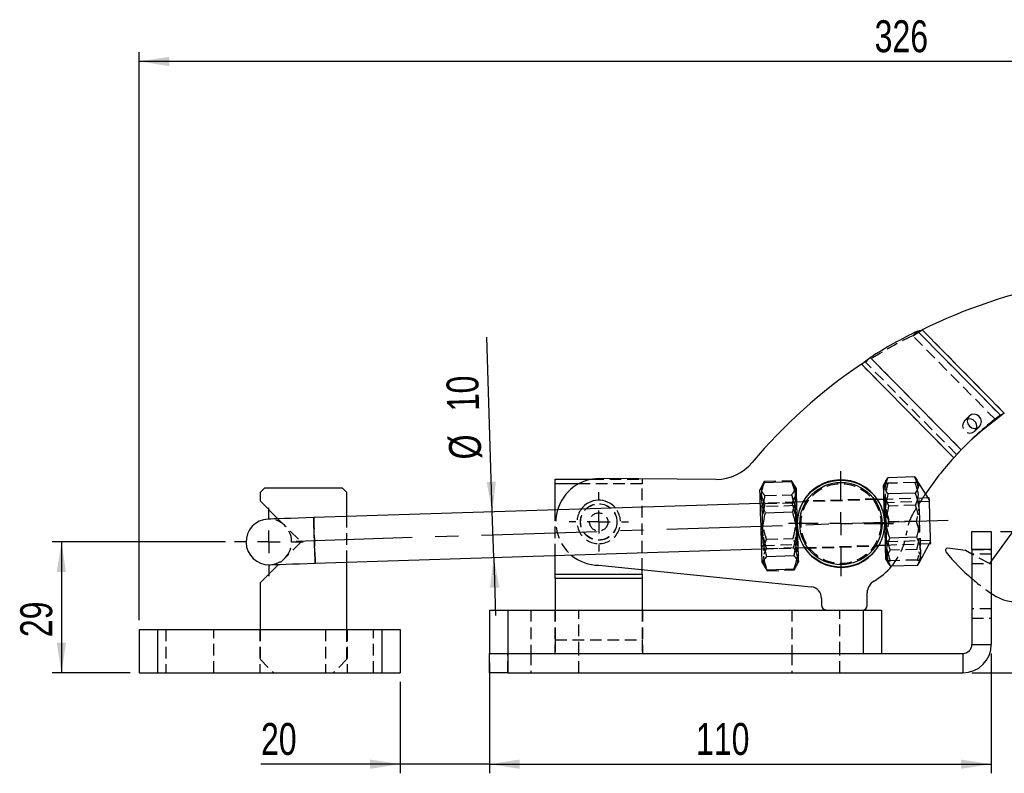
# Model space of a CAD drawing. Extents: x 44 to 838, y 191 to 555.
# Tile 4 of 12: x 77 to 293, y 390 to 555. Entities that reach past the tile are written whole.
import ezdxf

# ---------------------------------------------------------------- set-up
doc = ezdxf.new("R2010")
doc.units = 0
doc.header["$LTSCALE"] = 2
doc.linetypes.add('CENTERX2', pattern=[20.32, 12.7, -2.54, 2.54, -2.54])
doc.linetypes.add('HIDDEN', pattern=[1.905, 1.27, -0.635])
doc.layers.get('0').update_dxf_attribs({"linetype": 'CONTINUOUS'})
doc.styles.add('SLDTEXTSTYLE0', font='TXT', dxfattribs={"width": 0.75})
doc.dimstyles.new('SLDDIMSTYLE0', dxfattribs={"dimtxt": 7, "dimasz": 6.604, "dimexe": 0, "dimexo": 0.0625, "dimgap": 1.75, "dimtad": 1, "dimdec": 0, "dimrnd": 1e-09, "dimzin": 12, "dimtxsty": 'SLDTEXTSTYLE0', "dimsah": 1, "dimcen": 0.09, "dimazin": 3, "dimtfac": 1, "dimtdec": 0, "dimtofl": 0, "dimtmove": 0, "dimatfit": 3, "dimtolj": 1, "dimtzin": 12})
doc.dimstyles.new('SLDDIMSTYLE1', dxfattribs={"dimtxt": 7, "dimasz": 6.604, "dimexe": 0, "dimexo": 0.0625, "dimgap": 1.75, "dimtad": 1, "dimdec": 0, "dimrnd": 1e-09, "dimzin": 12, "dimtxsty": 'SLDTEXTSTYLE0', "dimsah": 1, "dimcen": 0.09, "dimazin": 3, "dimtfac": 1, "dimtofl": 0, "dimtmove": 0, "dimatfit": 3, "dimtolj": 1, "dimtzin": 12})
doc.dimstyles.new('SLDDIMSTYLE2', dxfattribs={"dimtxt": 7, "dimasz": 6.604, "dimexe": 0, "dimexo": 0.0625, "dimgap": 1.75, "dimtad": 1, "dimdec": 3, "dimrnd": 1e-09, "dimzin": 12, "dimtxsty": 'SLDTEXTSTYLE0', "dimsah": 1, "dimcen": 0.09, "dimazin": 3, "dimtfac": 1, "dimtdec": 3, "dimtmove": 0, "dimatfit": 3, "dimtolj": 1, "dimtzin": 12})
doc.dimstyles.new('SLDDIMSTYLE3', dxfattribs={"dimtxt": 7, "dimasz": 6.604, "dimexe": 0, "dimexo": 0.0625, "dimgap": 1.75, "dimtad": 1, "dimdec": 0, "dimrnd": 1e-09, "dimzin": 12, "dimtxsty": 'SLDTEXTSTYLE0', "dimsah": 1, "dimcen": 0.09, "dimazin": 3, "dimtfac": 1, "dimtdec": 0, "dimtmove": 0, "dimatfit": 3, "dimtolj": 1, "dimtzin": 12})
doc.dimstyles.new('SLDDIMSTYLE4', dxfattribs={"dimtxt": 7, "dimasz": 6.604, "dimexe": 0, "dimexo": 0.0625, "dimgap": 1.75, "dimtad": 1, "dimdec": 3, "dimrnd": 1e-09, "dimzin": 12, "dimtxsty": 'SLDTEXTSTYLE0', "dimsah": 1, "dimcen": 0.09, "dimazin": 3, "dimtfac": 1, "dimtdec": 3, "dimtofl": 0, "dimtmove": 0, "dimatfit": 3, "dimtolj": 1, "dimtzin": 12})

# ---------------------------------------------------------------- blocks, each defined once
blk = doc.blocks.new('_D')
at = {"color": 179, "linetype": 'CONTINUOUS'}
for p, q in [((121.93, 440.82), (83.96, 440.82)), ((85.96, 440.82), (85.96, 412.12)), ((101.03, 412.12), (83.96, 412.12))]:
    blk.add_line(p, q, dxfattribs=at)
for points in [[(85.96, 440.82), (84.95, 434.21), (86.98, 434.21)], [(85.96, 412.12), (86.98, 418.72), (84.95, 418.72)]]:
    blk.add_solid(points, dxfattribs=at)
at = {"color": 179, "linetype": 'CONTINUOUS', "insert": (76.94, 419.94, 0.1), "char_height": 7, "attachment_point": 1, "rotation": 90, "style": 'SLDTEXTSTYLE0'}
blk.add_mtext('29', dxfattribs=at)
blk = doc.blocks.new('_D_1')
at = {"color": 179, "linetype": 'CONTINUOUS'}
for p, q in [((103.03, 423.64), (103.03, 548.09)), ((428.69, 546.09), (103.03, 546.09)), ((428.69, 515.84), (428.69, 548.09))]:
    blk.add_line(p, q, dxfattribs=at)
for points in [[(103.03, 546.09), (109.63, 545.07), (109.63, 547.1)], [(428.69, 546.09), (422.08, 547.1), (422.08, 545.07)]]:
    blk.add_solid(points, dxfattribs=at)
at = {"color": 179, "linetype": 'CONTINUOUS', "insert": (264.22, 555.11, 0.1), "char_height": 7, "attachment_point": 1, "style": 'SLDTEXTSTYLE0'}
blk.add_mtext('326', dxfattribs=at)
blk = doc.blocks.new('_D_2')
at = {"color": 179, "linetype": 'CONTINUOUS'}
for p, q in [((180.4, 447.38), (179.18, 485.64)), ((180.72, 437.39), (180.4, 447.38)), ((180.72, 437.39), (181.12, 424.69))]:
    blk.add_line(p, q, dxfattribs=at)
for points in [[(180.4, 447.38), (181.2, 454.02), (179.17, 453.95)], [(180.72, 437.39), (179.91, 430.76), (181.95, 430.82)]]:
    blk.add_solid(points, dxfattribs=at)
at = {"color": 179, "linetype": 'CONTINUOUS', "char_height": 7, "attachment_point": 1, "rotation": 91.8303, "style": 'SLDTEXTSTYLE0'}
for s, insert in [('10', (170.56, 469.33, 0.1)), ('%%c', (171.01, 458.78, 0.1))]:
    blk.add_mtext(s, dxfattribs=dict(at, insert=insert))
blk = doc.blocks.new('_D_3')
at = {"color": 179, "linetype": 'CONTINUOUS'}
for p, q in [((179.79, 414.37), (179.79, 390.12)), ((160.23, 410.12), (160.23, 390.12)), ((160.23, 392.12), (129.71, 392.12)), ((179.79, 392.12), (160.23, 392.12)), ((179.79, 392.12), (192.49, 392.12))]:
    blk.add_line(p, q, dxfattribs=at)
for points in [[(160.23, 392.12), (153.62, 393.13), (153.62, 391.1)], [(179.79, 392.12), (186.4, 391.1), (186.4, 393.13)]]:
    blk.add_solid(points, dxfattribs=at)
at = {"color": 179, "linetype": 'CONTINUOUS', "insert": (129.71, 401.14, 0.1), "char_height": 7, "attachment_point": 1, "style": 'SLDTEXTSTYLE0'}
blk.add_mtext('20', dxfattribs=at)
blk = doc.blocks.new('_D_4')
at = {"color": 179, "linetype": 'CONTINUOUS'}
for p, q in [((392.93, 528.94), (443.58, 528.94)), ((441.58, 528.94), (441.58, 412.12)), ((285.54, 412.12), (443.58, 412.12))]:
    blk.add_line(p, q, dxfattribs=at)
for points in [[(441.58, 528.94), (440.56, 522.33), (442.6, 522.33)], [(441.58, 412.12), (442.6, 418.72), (440.56, 418.72)]]:
    blk.add_solid(points, dxfattribs=at)
at = {"color": 179, "linetype": 'CONTINUOUS', "insert": (432.56, 462.5, 0.1), "char_height": 7, "attachment_point": 1, "rotation": 90, "style": 'SLDTEXTSTYLE0'}
blk.add_mtext('117', dxfattribs=at)
blk = doc.blocks.new('_D_5')
at = {"color": 179, "linetype": 'CONTINUOUS'}
for p, q in [((291.79, 443.12), (328.76, 443.12)), ((326.76, 443.12), (326.76, 412.12)), ((285.54, 412.12), (328.76, 412.12))]:
    blk.add_line(p, q, dxfattribs=at)
for points in [[(326.76, 443.12), (325.75, 436.51), (327.78, 436.51)], [(326.76, 412.12), (327.78, 418.72), (325.75, 418.72)]]:
    blk.add_solid(points, dxfattribs=at)
at = {"color": 179, "linetype": 'CONTINUOUS', "insert": (317.74, 418.73, 0.1), "char_height": 7, "attachment_point": 1, "rotation": 90, "style": 'SLDTEXTSTYLE0'}
blk.add_mtext('31', dxfattribs=at)
blk = doc.blocks.new('_D_6')
at = {"color": 179, "linetype": 'CONTINUOUS'}
for p, q in [((289.79, 416.37), (289.79, 390.12)), ((179.79, 410.12), (179.79, 390.12)), ((179.79, 392.12), (289.79, 392.12))]:
    blk.add_line(p, q, dxfattribs=at)
for points in [[(179.79, 392.12), (186.4, 391.1), (186.4, 393.13)], [(289.79, 392.12), (283.19, 393.13), (283.19, 391.1)]]:
    blk.add_solid(points, dxfattribs=at)
at = {"color": 179, "linetype": 'CONTINUOUS', "insert": (225.07, 401.14, 0.1), "char_height": 7, "attachment_point": 1, "style": 'SLDTEXTSTYLE0'}
blk.add_mtext('110', dxfattribs=at)
blk = doc.blocks.new('SW_CENTERMARKSYMBOL_0')
at = {"color": 0, "linetype": 'CONTINUOUS'}
for p, q in [((0, 5), (0, 7.5)), ((0, 0), (0, 2.5)), ((-5, 0), (-7.5, 0)), ((0, 0), (-2.5, 0)), ((0, 0), (0, -2.5)), ((0, 0), (2.5, 0)), ((5, 0), (7.5, 0)), ((0, -5), (0, -7.5))]:
    blk.add_line(p, q, dxfattribs=at)
blk = doc.blocks.new('SW_CENTERMARKSYMBOL_1')
at = {"color": 0, "linetype": 'CONTINUOUS'}
for p, q in [((0, 5), (0, 6.5)), ((0, 0), (0, 2.5)), ((-5, 0), (-6.5, 0)), ((0, 0), (-2.5, 0)), ((0, 0), (0, -2.5)), ((0, 0), (2.5, 0)), ((5, 0), (6.5, 0)), ((0, -5), (0, -6.5))]:
    blk.add_line(p, q, dxfattribs=at)
blk = doc.blocks.new('SW_CENTERMARKSYMBOL_2')
at = {"color": 0, "linetype": 'CONTINUOUS'}
for p, q in [((0, 5), (0, 11.525)), ((0, 0), (0, 2.5)), ((-5, 0), (-11.525, 0)), ((0, 0), (-2.5, 0)), ((0, 0), (0, -2.5)), ((0, 0), (2.5, 0)), ((5, 0), (11.525, 0)), ((0, -5), (0, -11.525))]:
    blk.add_line(p, q, dxfattribs=at)

msp = doc.modelspace()

# ---------------------------------------------------------------- linework, layer by layer
at = {"color": 7, "linetype": 'HIDDEN'}
for p, q in [((272.5623, 485.9955), (274.6529, 487.2854)), ((272.5623, 485.9955), (274.6529, 487.2854)), ((273.5972, 487.0163), (272.5623, 485.9955)), ((290.7651, 467.5426), (272.5623, 485.9955)), ((291.7999, 468.5634), (273.5972, 487.0163)), ((292.6468, 469.0442), (274.6529, 487.2854)), ((281.57, 459.2417), (261.3247, 479.7652)), ((263.2601, 481.2124), (262.2253, 480.1916)), ((282.1861, 459.9564), (262.2253, 480.1916)), ((283.2209, 460.9772), (263.2601, 481.2124)), ((284.9628, 468.3779), (283.928, 467.3571)), ((286.1753, 465.079), (287.2101, 466.0998)), ((284.7908, 462.5811), (283.756, 461.5603)), ((282.1861, 459.9564), (283.2209, 460.9772)), ((213.2675, 453.5656), (199.3688, 453.5656)), ((202.3416, 454.5655), (213.2675, 454.5655)), ((213.2675, 454.5655), (213.2675, 453.5656)), ((213.2675, 434.721), (213.2675, 453.5656)), ((240.0591, 454.1069), (239.5626, 453.1797)), ((240.0591, 454.1069), (245.9603, 454.2955)), ((246.5196, 453.3946), (245.9603, 454.2955)), ((273.0379, 453.8663), (267.1366, 453.6777)), ((273.0392, 453.8238), (267.138, 453.6352)), ((273.0379, 453.8663), (273.615, 453.8736)), ((240.1595, 450.9659), (246.0607, 451.1545)), ((247.1615, 449.5164), (239.1655, 449.2609)), ((239.4857, 448.5208), (239.176, 448.9343)), ((240.2158, 449.2019), (246.1171, 449.3905)), ((247.1719, 449.1899), (246.8892, 448.7573)), ((264.7846, 450.0796), (248.5786, 449.5617)), ((264.6854, 450.2265), (248.6275, 449.7134)), ((275.9288, 450.4357), (266.2017, 450.1249)), ((266.5219, 449.3847), (266.2122, 449.7983)), ((276.2206, 449.6947), (266.5219, 449.3847)), ((276.2115, 449.9804), (275.9288, 450.4357)), ((194.2175, 437.8194), (194.2175, 447.8245)), ((246.8892, 448.7573), (239.4857, 448.5208)), ((246.8926, 448.6513), (246.8892, 448.7573)), ((266.687, 448.0223), (267.4074, 445.2034)), ((273.1976, 448.8664), (267.2964, 448.6778)), ((133.4348, 445.8822), (138.5014, 440.8156)), ((148.5514, 436.3601), (148.5514, 446.3652)), ((273.3087, 445.392), (267.4074, 445.2034)), ((273.3114, 445.307), (267.4101, 445.1184)), ((138.5014, 440.8156), (133.5671, 435.8813)), ((240.4651, 441.4009), (246.3664, 441.5894)), ((266.5107, 440.4566), (266.7934, 440.8891)), ((266.5211, 440.13), (276.2482, 440.4408)), ((266.7934, 440.8891), (276.4921, 441.199)), ((276.2482, 440.4408), (276.5012, 440.9132)), ((239.4745, 439.5926), (239.7572, 440.0251)), ((239.4849, 439.266), (247.4809, 439.5215)), ((239.7572, 440.0251), (247.1607, 440.2617)), ((240.5293, 439.392), (246.4306, 439.5805)), ((247.1607, 440.2617), (247.4704, 439.8481)), ((248.898, 439.5668), (265.104, 440.0847)), ((248.9711, 439.4191), (265.0498, 439.9329)), ((273.5073, 439.177), (267.606, 438.9884)), ((285.5425, 439.1156), (289.7925, 439.1156)), ((289.3982, 436.0625), (285.5425, 438.159)), ((267.6796, 436.6866), (267.1031, 436.657)), ((273.5808, 436.8751), (267.6796, 436.6866)), ((273.5822, 436.8327), (267.6809, 436.6441)), ((289.7925, 438.1156), (285.5425, 438.1156)), ((285.5425, 436.1156), (289.7925, 436.1156)), ((289.7925, 436.6095), (289.3982, 436.0625)), ((240.1314, 435.3805), (240.6861, 434.487)), ((240.6861, 434.487), (246.5873, 434.6756)), ((246.5873, 434.6756), (247.0879, 435.6103)), ((289.7145, 429.5784), (289.7925, 429.5258)), ((183.7925, 425.8906), (183.7925, 416.3656)), ((188.8925, 425.8906), (188.8925, 416.3656)), ((194.1425, 425.8906), (194.1425, 416.3656)), ((194.2175, 425.8906), (194.2175, 419.3656)), ((199.3925, 416.3656), (199.3925, 425.8906)), ((213.2675, 425.8906), (213.2675, 419.3656)), ((213.3425, 425.8906), (213.3425, 416.3656)), ((246.0925, 425.8906), (246.0925, 416.3656)), ((256.5925, 416.3656), (256.5925, 425.8906)), ((261.6925, 425.8906), (261.6925, 416.3656)), ((289.7925, 426.1156), (285.5425, 426.1156)), ((285.5425, 424.1156), (289.7925, 424.1156)), ((107.0264, 421.6406), (107.0264, 412.1156)), ((108.8764, 421.6406), (108.8764, 412.1156)), ((119.3764, 412.1156), (119.3764, 421.6406)), ((129.4264, 421.6406), (129.4264, 412.1156)), ((129.5014, 421.6406), (129.5014, 415.1156)), ((143.8764, 421.6406), (143.8764, 412.1156)), ((148.5514, 415.1156), (148.5514, 421.6406)), ((148.6264, 421.6406), (148.6264, 412.1156)), ((154.3764, 412.1156), (154.3764, 421.6406)), ((156.2264, 421.6406), (156.2264, 412.1156)), ((194.2175, 419.3656), (194.2175, 416.3656)), ((194.2175, 419.3656), (213.2675, 419.3656)), ((213.2675, 419.3656), (213.2675, 416.3656)), ((285.5425, 418.3656), (289.7925, 418.3656)), ((129.5014, 415.1156), (132.5014, 412.1156)), ((148.5514, 415.1156), (145.5514, 412.1156)), ((183.7925, 412.1156), (183.7925, 416.3656)), ((188.8925, 416.3656), (188.8925, 412.1156)), ((199.3925, 412.1156), (199.3925, 416.3656)), ((246.0925, 416.3656), (246.0925, 412.1156)), ((256.5925, 412.1156), (256.5925, 416.3656)), ((283.5425, 416.3656), (283.5425, 412.1156))]:
    msp.add_line(p, q, dxfattribs=at)
at = {"color": 7, "linetype": 'CONTINUOUS'}
for p, q in [((273.5972, 487.0163), (274.6529, 487.2854)), ((273.5972, 487.0163), (274.6529, 487.2854)), ((291.7999, 468.5634), (273.5972, 487.0163)), ((292.6468, 469.0442), (274.6529, 487.2854)), ((261.3247, 479.7652), (263.2601, 481.2124)), ((261.3247, 479.7652), (263.2601, 481.2124)), ((281.57, 459.2417), (261.3247, 479.7652)), ((283.2209, 460.9772), (263.2601, 481.2124)), ((292.6468, 469.0442), (290.7651, 467.5426)), ((292.6468, 469.0442), (290.7651, 467.5426)), ((290.7651, 467.5426), (291.7999, 468.5634)), ((292.6468, 469.0442), (291.7999, 468.5634)), ((283.2209, 460.9772), (281.57, 459.2417)), ((283.2209, 460.9772), (281.57, 459.2417)), ((306.2501, 459.4392), (289.7925, 436.6095)), ((194.2175, 454.5655), (202.3416, 454.5655)), ((194.2175, 453.5656), (194.2175, 454.5655)), ((199.3688, 453.5656), (194.2175, 453.5656)), ((194.2175, 447.8245), (194.2175, 453.5656)), ((229.515, 454.5099), (203.9074, 454.6846)), ((240.0669, 453.862), (239.5764, 453.1723)), ((240.0669, 453.862), (245.9682, 454.0506)), ((247.0656, 452.5149), (246.5196, 453.3946)), ((266.7084, 454.2484), (266.1059, 453.1234)), ((273.0004, 455.0389), (267.0991, 454.8503)), ((275.9288, 450.4357), (273.4288, 454.4632)), ((130.5014, 452.6156), (129.5014, 451.6156)), ((129.5014, 451.6156), (129.5014, 449.8156)), ((147.5514, 452.6156), (130.5014, 452.6156)), ((148.5514, 451.6156), (147.5514, 452.6156)), ((148.5514, 446.3652), (148.5514, 451.6156)), ((239.5626, 453.1797), (239.0697, 452.2594)), ((273.1128, 451.522), (267.2115, 451.3334)), ((129.5014, 449.8156), (133.4348, 445.8822)), ((239.1655, 449.2609), (141.2655, 446.1324)), ((248.5786, 449.5617), (247.1615, 449.5164)), ((266.2017, 450.1249), (264.7846, 450.0796)), ((276.1966, 450.4443), (275.9288, 450.4357)), ((240.28, 447.193), (246.1813, 447.3816)), ((285.5425, 443.1156), (289.7925, 443.1156)), ((285.5425, 439.1156), (285.5425, 443.1156)), ((289.7925, 443.1156), (289.7925, 439.1156)), ((273.4224, 441.8326), (267.5212, 441.644)), ((274.0104, 436.262), (276.2482, 440.4408)), ((276.2482, 440.4408), (276.516, 440.4494)), ((141.5849, 436.1375), (239.4849, 439.266)), ((247.4809, 439.5215), (248.898, 439.5668)), ((265.104, 440.0847), (266.5211, 440.13)), ((284.113, 438.9363), (280.2866, 439.4349)), ((285.5425, 438.159), (284.113, 438.9363)), ((289.7925, 439.1156), (285.5425, 439.1156)), ((285.5425, 439.1156), (285.5425, 418.3656)), ((289.7925, 439.1156), (289.7925, 418.3656)), ((148.5514, 421.6406), (148.5514, 436.3601)), ((194.2175, 433.7656), (194.2175, 437.8194)), ((239.5808, 436.2675), (240.1314, 435.3805)), ((240.5857, 437.628), (246.4869, 437.8165)), ((247.0879, 435.6103), (247.5767, 436.5231)), ((266.617, 437.1315), (267.29, 436.0472)), ((133.5671, 435.8813), (129.5014, 431.8156)), ((203.7777, 435.6851), (250.3322, 430.9556)), ((213.2675, 433.7656), (213.2675, 434.721)), ((240.6782, 434.7319), (246.5795, 434.9205)), ((273.6197, 435.6601), (267.7184, 435.4715)), ((129.5014, 431.8156), (129.5014, 421.6406)), ((194.2175, 433.7656), (213.2675, 433.7656)), ((194.2175, 432.7656), (194.2175, 433.7656)), ((194.2175, 432.7656), (194.2175, 425.8906)), ((213.2675, 432.7656), (194.2175, 432.7656)), ((213.2675, 433.7656), (213.2675, 432.7656)), ((213.2675, 432.7656), (213.2675, 425.8906)), ((262.569, 426.8837), (262.588, 429.6641)), ((289.7925, 429.5258), (290.0783, 429.3332)), ((252.5795, 428.4513), (252.5693, 426.9519)), ((179.7925, 425.8906), (179.7925, 416.3656)), ((179.7925, 425.8906), (183.7925, 425.8906)), ((183.7925, 425.8906), (183.7925, 416.3656)), ((183.7925, 425.8906), (261.6925, 425.8906)), ((253.5624, 425.9451), (261.5622, 425.8906)), ((261.6925, 425.8906), (261.6925, 416.3656)), ((261.6925, 425.8906), (265.6925, 425.8906)), ((265.6925, 425.8906), (265.6925, 416.3656)), ((103.0264, 421.6406), (103.0264, 412.1156)), ((103.0264, 421.6406), (107.0264, 421.6406)), ((107.0264, 421.6406), (107.0264, 412.1156)), ((107.0264, 421.6406), (156.2264, 421.6406)), ((156.2264, 421.6406), (156.2264, 412.1156)), ((156.2264, 421.6406), (160.2264, 421.6406)), ((160.2264, 421.6406), (160.2264, 412.1156)), ((285.5425, 418.3656), (289.7925, 418.3656)), ((179.7925, 412.1156), (179.7925, 416.3656)), ((179.7925, 416.3656), (183.7925, 416.3656)), ((183.7925, 416.3656), (183.7925, 412.1156)), ((183.7925, 416.3656), (283.5425, 416.3656)), ((183.7925, 416.3656), (261.6925, 416.3656)), ((283.5425, 416.3656), (283.5425, 412.1156)), ((103.0264, 412.1156), (107.0264, 412.1156)), ((107.0264, 412.1156), (156.2264, 412.1156)), ((156.2264, 412.1156), (160.2264, 412.1156)), ((183.7925, 412.1156), (179.7925, 412.1156)), ((183.7925, 412.1156), (283.5425, 412.1156))]:
    msp.add_line(p, q, dxfattribs=at)
at = {"color": 179, "linetype": 'CENTERX2'}
msp.add_line((137.4273, 441.0072), (280.3543, 445.5746), dxfattribs=at)
at = {"color": 7, "linetype": 'CONTINUOUS', "flags": 128}
for points in [[(287.6378, 467.18), (287.5053, 467.7784), (287.1568, 468.2947), (286.6454, 468.6502), (286.0488, 468.7909), (285.458, 468.6953), (284.9628, 468.3779), (284.6388, 467.8871), (284.5351, 467.2977), (284.6676, 466.6992), (285.0161, 466.183), (285.5276, 465.8274), (286.1241, 465.6868), (286.7149, 465.7824), (287.2101, 466.0998), (287.5342, 466.5905), (287.6378, 467.18)], [(239.5808, 436.2675), (239.5784, 436.3404), (239.5682, 436.6601), (239.5502, 437.2241), (239.5249, 438.0144), (239.4933, 439.0056), (239.4562, 440.1657), (239.4149, 441.4575), (239.3707, 442.8396), (239.3251, 444.2673), (239.2795, 445.695), (239.2353, 447.0767), (239.1941, 448.3679), (239.157, 449.5272), (239.1254, 450.5173), (239.1002, 451.3065), (239.0822, 451.8692), (239.072, 452.1875), (239.0697, 452.2594)], [(247.5767, 436.5231), (247.5744, 436.5959), (247.5641, 436.9156), (247.5461, 437.4796), (247.5209, 438.2699), (247.4892, 439.2611), (247.4521, 440.4212), (247.4108, 441.713), (247.3667, 443.0951), (247.321, 444.5229), (247.2754, 445.9505), (247.2313, 447.3322), (247.19, 448.6234), (247.153, 449.7827), (247.1213, 450.7729), (247.0961, 451.562), (247.0781, 452.1247), (247.0679, 452.4431), (247.0656, 452.5149)], [(266.1059, 453.1234), (266.1085, 453.0426), (266.119, 452.7129), (266.1374, 452.1395), (266.1629, 451.3407), (266.1948, 450.3422), (266.2321, 449.1761), (266.2735, 447.8798), (266.3177, 446.4951), (266.3634, 445.0665), (266.409, 443.6398), (266.453, 442.2609)], [(276.516, 440.4494), (276.512, 440.5747), (276.5002, 440.9443), (276.4812, 441.5397), (276.4559, 442.331), (276.4256, 443.2785), (276.3919, 444.3348), (276.3563, 445.4468), (276.3208, 446.5589), (276.287, 447.6151), (276.2568, 448.5627), (276.2315, 449.354), (276.2125, 449.9494), (276.2006, 450.319), (276.1966, 450.4443), (276.1966, 450.4443)], [(141.2655, 446.1324), (139.5299, 446.0769), (137.8471, 446.0232), (136.2681, 445.9727), (134.8409, 445.9271), (133.609, 445.8877), (132.6097, 445.8558), (131.8734, 445.8323), (131.4225, 445.8179), (131.2706, 445.813)], [(266.453, 442.2609), (266.4942, 440.9741), (266.531, 439.8209), (266.5624, 438.8381), (266.5874, 438.0576), (266.605, 437.5042), (266.6149, 437.1959), (266.617, 437.1315)], [(131.59, 435.8181), (131.7419, 435.823), (132.1928, 435.8374), (132.9291, 435.8609), (133.9284, 435.8928), (135.1603, 435.9322), (136.5875, 435.9778), (138.1665, 436.0283), (139.8493, 436.082), (141.5849, 436.1375)]]:
    msp.add_lwpolyline(points, dxfattribs=at)
at = {"color": 7, "linetype": 'HIDDEN', "flags": 128}
for points in [[(284.5854, 467.7256), (284.4232, 467.6745), (283.928, 467.3571), (283.6039, 466.8663), (283.5002, 466.2769), (283.6327, 465.6784), (283.9813, 465.1622), (284.4927, 464.8066), (285.0893, 464.666), (285.6801, 464.7616), (286.1753, 465.079), (286.4993, 465.5697), (286.5527, 465.7313)], [(266.5219, 449.3847), (266.5221, 449.3789), (266.5281, 449.1902), (266.5423, 448.7468), (266.5637, 448.0766), (266.591, 447.2216), (266.6025, 446.8624)], [(239.4857, 448.5208), (239.4864, 448.5003), (239.4939, 448.2638), (239.5095, 447.7766), (239.5321, 447.0693), (239.5603, 446.1862), (239.5924, 445.183), (239.6263, 444.1225), (239.6599, 443.0715), (239.691, 442.096), (239.7178, 441.2573), (239.7386, 440.608), (239.752, 440.189), (239.7572, 440.0267), (239.7572, 440.0251)], [(247.1607, 440.2617), (247.1591, 440.3114), (247.1497, 440.6043), (247.1325, 441.1427), (247.1086, 441.8926), (247.0794, 442.8069), (247.0467, 443.8282), (247.0127, 444.8923), (246.9795, 445.9324), (246.9491, 446.8831), (246.9235, 447.6846), (246.9042, 448.2866), (246.8926, 448.6513)], [(141.2655, 446.1324), (141.2695, 446.0071), (141.2813, 445.6375), (141.3004, 445.0421), (141.3256, 444.2508), (141.3559, 443.3033), (141.3897, 442.247), (141.4252, 441.135), (141.4608, 440.0229), (141.4945, 438.9666), (141.5248, 438.0191), (141.5501, 437.2278), (141.5691, 436.6324), (141.5809, 436.2628), (141.5849, 436.1375)], [(266.6056, 446.7649), (266.6225, 446.2357), (266.6563, 445.1808), (266.6901, 444.1231), (266.7218, 443.129), (266.7496, 442.2612), (266.7715, 441.574), (266.7863, 441.1107), (266.793, 440.9004), (266.7934, 440.8891)]]:
    msp.add_lwpolyline(points, dxfattribs=at)
at = {"color": 8, "linetype": 'CONTINUOUS', "flags": 128}
msp.add_lwpolyline([(141.5849, 436.1375), (141.5809, 436.2628), (141.5691, 436.6324), (141.5501, 437.2278), (141.5248, 438.0191), (141.4945, 438.9666), (141.4608, 440.0229), (141.4252, 441.135), (141.3897, 442.247), (141.3559, 443.3033), (141.3256, 444.2508), (141.3004, 445.0421), (141.2813, 445.6375), (141.2695, 446.0071), (141.2655, 446.1324)], dxfattribs=at)
at = {"color": 7, "linetype": 'CONTINUOUS'}
for radius in [9.525, 9.025]:
    msp.add_circle((256.8413, 444.8232), radius, dxfattribs=at)
at = {"color": 7, "linetype": 'HIDDEN'}
for centre, radius in [((256.8413, 444.8232), 8.75), ((203.7425, 445.1856), 4), ((203.7425, 445.1856), 4), ((203.7425, 445.1856), 3.9687), ((203.7425, 445.1856), 2)]:
    msp.add_circle(centre, radius, dxfattribs=at)
at = {"color": 7, "linetype": 'CONTINUOUS'}
for centre, radius, start, end in [((326.8141, 381.6076), 117.8499, 100.971123, 116.270363), ((319.9275, 392.3917), 105.358, 116.087411, 122.537797), ((327.3854, 382.1712), 117.8499, 124.093817, 139.797115), ((329.7464, 417.007), 64.0156, 126.353794, 136.617393), ((328.7285, 415.9655), 64.0423, 126.355003, 133.956071), ((284.9603, 466.1279), 1.641, 346.012561, 103.205447), ((229.5832, 464.5097), 10, 269.609021, 321.194305), ((335.2715, 410.6258), 72.4387, 137.845513, 145.79477), ((203.8425, 445.1849), 9.5, 89.609021, 163.766352), ((256.8413, 444.8232), 9.6, 33.218498, 150.442165), ((203.7425, 445.1856), 4.7625, 39.97987, 143.680792), ((131.4303, 440.8156), 5, 91.830331, 271.830331), ((256.8413, 444.8232), 9.6, 213.218498, 330.442165), ((280.222, 438.9391), 0.5, 82.576325, 219.029392), ((315.0491, 467.1711), 45.3327, 219.029392, 229.391326), ((203.8425, 445.1849), 9.5, 229.779661, 269.609021), ((256.8413, 444.8232), 14.5192, 299.951029, 319.941182), ((265.5879, 429.6437), 3, 119.951029, 179.609021), ((250.0795, 428.4684), 2.5, 359.609021, 84.199154), ((295.6669, 437.6259), 10, 236.023093, 316.748356), ((253.5692, 426.9451), 1, 179.609021, 269.609021), ((261.569, 426.8905), 1, 269.609021, 359.609021), ((283.5425, 418.3656), 2, 270, 0), ((283.5425, 418.3656), 6.25, 270, 0)]:
    msp.add_arc(centre, radius, start, end, dxfattribs=at)
at = {"color": 7, "linetype": 'HIDDEN'}
for centre, radius, start, end in [((318.8927, 391.3707), 105.3582, 116.087387, 122.537758), ((328.6793, 416.0198), 63.9691, 133.958104, 136.619396), ((335.2715, 410.6258), 72.4387, 145.79477, 150.044598), ((256.8413, 444.8232), 9.6, 150.442165, 213.218498), ((256.8413, 444.8232), 9.6, 359.609021, 33.218498), ((203.8425, 445.1849), 9.5, 163.766352, 229.779661), ((203.7425, 445.1856), 4.7625, 143.680792, 270), ((203.7425, 445.1856), 4.7625, 270, 39.97987), ((281.1738, 441.803), 10, 150.044598, 172.924565), ((131.4303, 440.8156), 5, 271.830331, 91.830331), ((256.8413, 444.8232), 9.6, 330.442165, 359.609021), ((256.8413, 444.8232), 14.5192, 319.941182, 352.924565), ((315.0491, 467.1711), 45.3327, 229.391326, 236.023093)]:
    msp.add_arc(centre, radius, start, end, dxfattribs=at)
for points, knots in [([(240.2158, 449.2019), (239.9831, 449.6206), (239.5125, 450.4671), (239.3096, 451.7371), (239.5086, 452.9637), (239.8745, 453.7235), (240.0591, 454.1069)], [0, 0, 0, 0, 0.26460503, 0.5349477, 0.76534323, 1, 1, 1, 1]), ([(245.9603, 454.2955), (246.1931, 453.8767), (246.6637, 453.0302), (246.8665, 451.7602), (246.6676, 450.5336), (246.3017, 449.7739), (246.1171, 449.3905)], [0, 0, 0, 0, 0.264605, 0.53494769, 0.76534321, 1, 1, 1, 1]), ([(246.0607, 451.1545), (246.2702, 451.4127), (246.6938, 451.9347), (246.8554, 452.6944), (246.6251, 453.174), (246.5193, 453.3944)], [0, 0, 0, 0, 0.3459792, 0.6994609, 1, 1, 1, 1]), ([(267.138, 453.6352), (266.9103, 453.6317), (266.477, 453.6248), (266.427, 453.6305), (266.4032, 453.6332)], [0, 0, 0, 0, 0.52536934, 1, 1, 1, 1]), ([(267.0991, 454.8503), (266.8971, 454.3076), (266.4886, 453.2103), (266.3778, 451.6004), (266.6648, 450.074), (267.0846, 449.146), (267.2964, 448.6778)], [0, 0, 0, 0, 0.26460481, 0.53494757, 0.7653432, 1, 1, 1, 1]), ([(267.4101, 445.1184), (267.1673, 445.8506), (266.6765, 447.3309), (266.4437, 449.5399), (266.6139, 451.6641), (266.9622, 452.9742), (267.138, 453.6352)], [0, 0, 0, 0, 0.2646049, 0.534947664, 0.765343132, 1, 1, 1, 1]), ([(267.1366, 453.6777), (267.0423, 453.3679), (266.8859, 452.8544), (266.8124, 452.3281), (266.7833, 452.1193)], [0, 0, 0, 0, 0.60322367, 1, 1, 1, 1]), ([(273.1976, 448.8664), (273.3997, 449.4091), (273.8082, 450.5063), (273.919, 452.1162), (273.632, 453.6426), (273.2122, 454.5706), (273.0004, 455.0389)], [0, 0, 0, 0, 0.26460495, 0.53494778, 0.76534334, 1, 1, 1, 1]), ([(273.7678, 453.8685), (273.7776, 453.8683), (273.8463, 453.8666), (273.6026, 453.8516), (273.2282, 453.8331), (273.0392, 453.8238)], [0, 0, 0, 0, 0.07680177, 0.53417101, 1, 1, 1, 1]), ([(273.0392, 453.8238), (273.282, 453.0916), (273.7728, 451.6114), (274.0057, 449.4023), (273.8354, 447.2781), (273.4871, 445.968), (273.3114, 445.307)], [0, 0, 0, 0, 0.26460502, 0.53494762, 0.76534312, 1, 1, 1, 1]), ([(239.5764, 453.1723), (239.5551, 453.1432), (239.3397, 452.8497), (239.3078, 452.3228), (239.5478, 451.6111), (239.9543, 451.1823), (240.1595, 450.9659)], [0, 0, 0, 0, 0.03884642, 0.39218148, 0.69330589, 1, 1, 1, 1]), ([(246.3664, 441.5894), (246.4531, 441.9397), (246.7357, 443.0816), (247.0189, 445.077), (246.9658, 447.9728), (246.3985, 449.9669), (246.0607, 451.1545)], [0, 0, 0, 0, 0.1113115, 0.36292567, 0.62061409, 1, 1, 1, 1]), ([(240.1595, 450.9659), (239.8981, 449.7592), (239.4637, 447.7534), (239.5884, 444.8608), (239.995, 442.8862), (240.3563, 441.7448), (240.4651, 441.4009)], [0, 0, 0, 0, 0.37938414, 0.63064241, 0.88868903, 1, 1, 1, 1]), ([(240.5293, 439.392), (240.4202, 439.7448), (240.0643, 440.8954), (239.6527, 442.9194), (239.5184, 445.8868), (239.9555, 447.9646), (240.2158, 449.2019)], [0, 0, 0, 0, 0.11131147, 0.36292536, 0.62061382, 1, 1, 1, 1]), ([(246.1171, 449.3905), (246.4559, 448.1723), (247.0191, 446.1473), (247.0818, 443.1786), (246.8037, 441.1313), (246.517, 439.9397), (246.4306, 439.5805)], [0, 0, 0, 0, 0.37938422, 0.63064258, 0.88868903, 1, 1, 1, 1]), ([(267.2964, 448.6778), (267.1041, 447.8298), (266.7153, 446.1155), (266.6337, 443.5913), (266.9486, 441.1908), (267.3856, 439.727), (267.606, 438.9884)], [0, 0, 0, 0, 0.26460493, 0.53494764, 0.76534311, 1, 1, 1, 1]), ([(273.5073, 439.177), (273.6996, 440.025), (274.0883, 441.7393), (274.1699, 444.2635), (273.855, 446.6639), (273.4181, 448.1278), (273.1976, 448.8664)], [0, 0, 0, 0, 0.26460491, 0.53494764, 0.7653431, 1, 1, 1, 1]), ([(267.6809, 436.6441), (267.3475, 437.6951), (266.7931, 439.4422), (266.7434, 442.0069), (267.0304, 443.777), (267.3222, 444.8078), (267.4101, 445.1184)], [0, 0, 0, 0, 0.37938425, 0.63064248, 0.88868896, 1, 1, 1, 1]), ([(273.3114, 445.307), (273.419, 445.0026), (273.7698, 444.0101), (274.1726, 442.2631), (274.294, 439.6999), (273.8479, 437.9028), (273.5822, 436.8327)], [0, 0, 0, 0, 0.11131164, 0.36292551, 0.6206139, 1, 1, 1, 1]), ([(240.4651, 441.4009), (240.2645, 440.815), (239.8588, 439.6307), (239.7521, 437.8917), (240.043, 436.2419), (240.4652, 435.2383), (240.6782, 434.7319)], [0, 0, 0, 0, 0.26460486, 0.53494782, 0.76534314, 1, 1, 1, 1]), ([(246.5795, 434.9205), (246.7802, 435.5063), (247.1859, 436.6906), (247.2925, 438.4296), (247.0017, 440.0794), (246.5794, 441.083), (246.3664, 441.5894)], [0, 0, 0, 0, 0.26460498, 0.53494781, 0.76534316, 1, 1, 1, 1]), ([(240.6861, 434.487), (240.4533, 434.9057), (239.9827, 435.7522), (239.7799, 437.0222), (239.9788, 438.2488), (240.3447, 439.0086), (240.5293, 439.392)], [0, 0, 0, 0, 0.26460491, 0.53494769, 0.76534312, 1, 1, 1, 1]), ([(246.4306, 439.5805), (246.6633, 439.1618), (247.1339, 438.3153), (247.3368, 437.0453), (247.1378, 435.8187), (246.7719, 435.0589), (246.5873, 434.6756)], [0, 0, 0, 0, 0.26460494, 0.53494771, 0.76534313, 1, 1, 1, 1]), ([(267.606, 438.9884), (267.3245, 438.5391), (266.8564, 437.7922), (266.8837, 436.7986), (267.1852, 436.284), (267.3178, 436.0579)], [0, 0, 0, 0, 0.4583696, 0.76193805, 1, 1, 1, 1]), ([(273.9832, 436.2709), (274.0977, 436.4973), (274.3669, 437.03), (274.3369, 438.0238), (273.8169, 438.7466), (273.5073, 439.177)], [0, 0, 0, 0, 0.23026382, 0.54161216, 1, 1, 1, 1]), ([(266.9462, 436.6417), (266.9384, 436.641), (266.8734, 436.6352), (267.1181, 436.6358), (267.4922, 436.6413), (267.6809, 436.6441)], [0, 0, 0, 0, 0.06304641, 0.52723023, 1, 1, 1, 1]), ([(273.5822, 436.8327), (273.8101, 436.8436), (274.2376, 436.8642), (274.2875, 436.873), (274.3107, 436.877)], [0, 0, 0, 0, 0.53319833, 1, 1, 1, 1])]:
    msp.add_open_spline(points, degree=3, knots=knots, dxfattribs=at)
at = {"color": 7, "linetype": 'CONTINUOUS'}
for points, knots in [([(240.28, 447.193), (240.0424, 447.7648), (239.5619, 448.9209), (239.3444, 450.6495), (239.5293, 452.3145), (239.8866, 453.343), (240.0669, 453.862)], [0, 0, 0, 0, 0.26460485, 0.53494778, 0.7653432, 1, 1, 1, 1]), ([(245.9682, 454.0506), (246.2058, 453.4787), (246.6863, 452.3227), (246.9038, 450.5941), (246.7189, 448.9291), (246.3616, 447.9006), (246.1813, 447.3816)], [0, 0, 0, 0, 0.26460495, 0.53494765, 0.76534307, 1, 1, 1, 1]), ([(246.5193, 453.3944), (246.5191, 453.3949), (246.435, 453.6214), (246.2013, 453.8362), (245.9682, 454.0506)], [0, 0, 0, 0, 0.00230861, 1, 1, 1, 1]), ([(267.2115, 451.3334), (267.1097, 451.4579), (266.7776, 451.8638), (266.4077, 452.5824), (266.3342, 453.6454), (266.8136, 454.4006), (267.0991, 454.8503)], [0, 0, 0, 0, 0.11131148, 0.36292546, 0.62061389, 1, 1, 1, 1]), ([(273.0004, 455.0389), (273.3141, 454.6083), (273.8354, 453.8925), (273.8372, 452.8276), (273.5174, 452.0866), (273.2065, 451.6527), (273.1128, 451.522)], [0, 0, 0, 0, 0.37938425, 0.63064267, 0.88868906, 1, 1, 1, 1]), ([(267.5212, 441.644), (267.2751, 442.478), (266.7777, 444.164), (266.5351, 446.6779), (266.6961, 449.0935), (267.0387, 450.5822), (267.2115, 451.3334)], [0, 0, 0, 0, 0.26460492, 0.53494771, 0.76534303, 1, 1, 1, 1]), ([(273.1128, 451.522), (273.3588, 450.688), (273.8562, 449.002), (274.0988, 446.4881), (273.9379, 444.0725), (273.5953, 442.5838), (273.4224, 441.8326)], [0, 0, 0, 0, 0.26460512, 0.53494773, 0.76534324, 1, 1, 1, 1]), ([(240.5857, 437.628), (240.4768, 437.9719), (240.1219, 439.0935), (239.7119, 441.0667), (239.5799, 443.96), (240.0187, 445.9863), (240.28, 447.193)], [0, 0, 0, 0, 0.11131151, 0.36292559, 0.6206141, 1, 1, 1, 1]), ([(246.1813, 447.3816), (246.5191, 446.194), (247.0807, 444.22), (247.141, 441.3254), (246.8613, 439.3289), (246.5736, 438.1668), (246.4869, 437.8165)], [0, 0, 0, 0, 0.37938413, 0.63064237, 0.88868899, 1, 1, 1, 1]), ([(267.7184, 435.4715), (267.4821, 436.0002), (267.0044, 437.0692), (266.7911, 438.6687), (266.98, 440.2103), (267.3397, 441.1632), (267.5212, 441.644)], [0, 0, 0, 0, 0.26460503, 0.53494776, 0.76534317, 1, 1, 1, 1]), ([(273.4224, 441.8326), (273.6587, 441.3039), (274.1364, 440.235), (274.3498, 438.6354), (274.1609, 437.0938), (273.8012, 436.1409), (273.6197, 435.6601)], [0, 0, 0, 0, 0.26460486, 0.53494771, 0.7653431, 1, 1, 1, 1]), ([(240.6782, 434.7319), (240.451, 434.9762), (239.9917, 435.4702), (239.8056, 436.218), (240.0205, 436.9453), (240.3961, 437.399), (240.5857, 437.628)], [0, 0, 0, 0, 0.26460496, 0.53494782, 0.76534326, 1, 1, 1, 1]), ([(246.4869, 437.8165), (246.7141, 437.5722), (247.1735, 437.0782), (247.3596, 436.3304), (247.1447, 435.6031), (246.769, 435.1494), (246.5795, 434.9205)], [0, 0, 0, 0, 0.26460481, 0.53494765, 0.765343, 1, 1, 1, 1]), ([(267.3178, 436.0579), (267.3498, 435.987), (267.4403, 435.7869), (267.6093, 435.5953), (267.7184, 435.4715)], [0, 0, 0, 0, 0.35403742, 1, 1, 1, 1]), ([(273.6197, 435.6601), (273.7204, 435.7906), (273.8765, 435.9926), (273.9553, 436.1981), (273.9832, 436.2709)], [0, 0, 0, 0, 0.6458565, 1, 1, 1, 1])]:
    msp.add_open_spline(points, degree=3, knots=knots, dxfattribs=at)

# ---------------------------------------------------------------- block references
at = {"color": 179, "linetype": 'CONTINUOUS'}
for name, p in [('SW_CENTERMARKSYMBOL_2', (256.8413, 444.8232)), ('SW_CENTERMARKSYMBOL_1', (203.7425, 445.1856)), ('SW_CENTERMARKSYMBOL_0', (131.4303, 440.8156))]:
    msp.add_blockref(name, p, dxfattribs=at)

# ---------------------------------------------------------------- dimensions: what is measured, and where the dimension line sits
for base, p1, p2, dimstyle, picture, middle in [((103.0264, 546.087), (428.6856, 513.8425), (103.0264, 421.6406), 'SLDDIMSTYLE1', '_D_1', (274.8256, 546.087)), ((289.7925, 392.1156), (179.7925, 412.1156), (289.7925, 418.3656), 'SLDDIMSTYLE4', '_D_6', (235.6694, 392.1156)), ((160.2264, 392.1156), (179.7925, 416.3656), (160.2264, 412.1156), 'SLDDIMSTYLE3', '_D_3', (137.7232, 392.1156))]:
    dim = msp.add_linear_dim(base=base, p1=p1, p2=p2, dimstyle=dimstyle, dxfattribs=at)
    dim.commit()
    dim.dimension.update_dxf_attribs({"geometry": picture, "text_midpoint": middle, "dimtype": 160})
for base, p1, p2, dimstyle, picture, middle in [((441.5808, 412.1156), (390.9314, 528.9364), (283.5425, 412.1156), 'SLDDIMSTYLE0', '_D_4', (441.5808, 473.1009)), ((326.7618, 412.1156), (289.7925, 443.1156), (283.5425, 412.1156), 'SLDDIMSTYLE4', '_D_5', (326.7618, 426.7462)), ((85.9626, 412.1156), (123.9303, 440.8156), (103.0264, 412.1156), 'SLDDIMSTYLE0', '_D', (85.9626, 427.9556))]:
    dim = msp.add_linear_dim(base=base, p1=p1, p2=p2, angle=90, dimstyle=dimstyle, dxfattribs=at)
    dim.commit()
    dim.dimension.update_dxf_attribs({"geometry": picture, "text_midpoint": middle, "dimtype": 160})
dim = msp.add_linear_dim(base=(180.3998, 447.383), p1=(141.5849, 436.1375), p2=(141.2655, 446.1324), angle=271.830331, text='%%c<>', dimstyle='SLDDIMSTYLE2', dxfattribs=at)
dim.commit()
dim.dimension.update_dxf_attribs({"geometry": '_D_2', "text_midpoint": (179.6017, 472.3564), "dimtype": 160})

doc.saveas('drawing.dxf')
